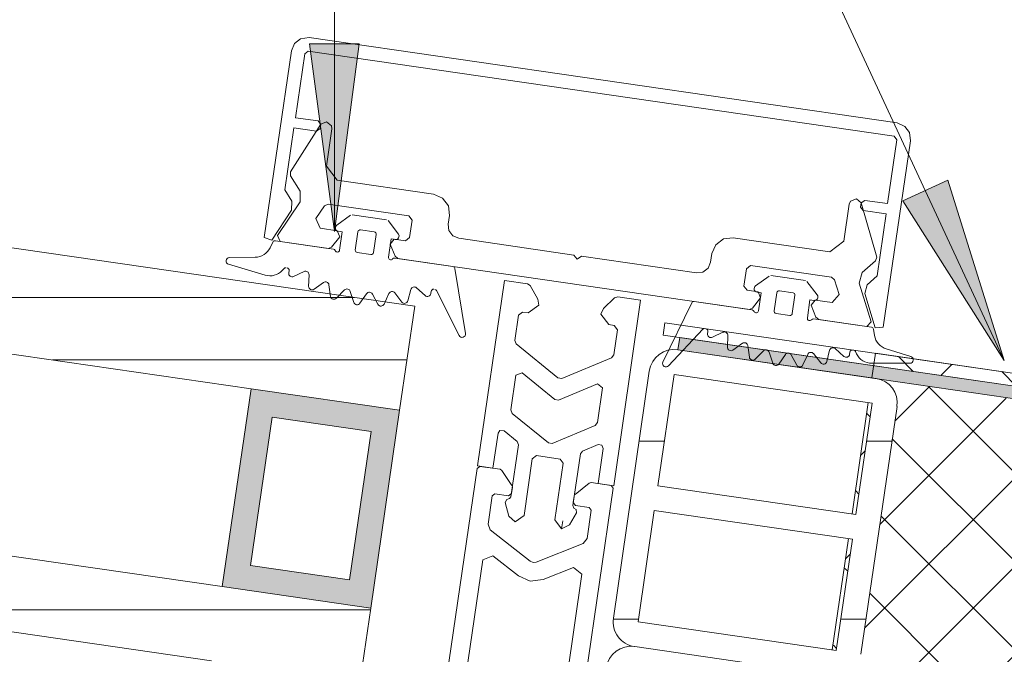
# Model space of a CAD drawing. Header units: millimetres. Extents: x 4450149 to 4451762, y 8380157 to 8380965.
# Tile 5 of 46: x 4450488 to 4450567, y 8380669 to 8380720. Entities that reach past the tile are written whole.
import ezdxf

# ---------------------------------------------------------------- set-up
doc = ezdxf.new("R2010")
doc.units = ezdxf.units.MM
for name, color, linetype, lineweight in [('Марки по нескольким категориям', 7, 'Continuous', 9), ('Размеры', 7, 'Continuous', 9), ('Размеры-5', 7, 'Continuous', 9), ('Тонкие линии', 7, 'Continuous', 18), ('Элементы узлов', 7, 'Continuous', 18)]:
    doc.layers.add(name, color=color, linetype=linetype, lineweight=lineweight)
doc.styles.add('GOST Common', font='GOST_Common.ttf', dxfattribs={"width": 0.9, "height": 10})
doc.dimstyles.new('ADSK_Основной_2_0_1', dxfattribs={"dimscale": 304.8, "dimtxt": 10.05715, "dimasz": 0.023196, "dimexe": 0.024606, "dimexo": 0.049213, "dimgap": 0.008202, "dimtad": 1, "dimdec": 0, "dimzin": 0, "dimdsep": 46, "dimtxsty": 'GOST Common', "dimblk1": 'OBLIQUE', "dimblk2": 'OBLIQUE', "dimsah": 1, "dimcen": 0.09, "dimdle": 0.024606, "dimazin": 0, "dimtfac": 1, "dimtdec": 4, "dimtix": 1, "dimtmove": 1, "dimatfit": 3, "dimfxl": 1, "dimtvp": 1, "dimtfill": 1, "dimtolj": 1, "dimtzin": 0, "dimarcsym": 2})
pattern_1 = [(0, (4450656.543, 8289717.818), (0, 38.1), []), (0, (4450656.543, 8289722.593), (0, 38.1), []), (0, (4450656.543, 8289727.343), (0, 38.1), []), (0, (4450656.543, 8289741.592), (0, 38.1), [])]
pattern_2 = [(0, (4450656.543, 8289717.818), (0, 5), [])]

# ---------------------------------------------------------------- blocks, each defined once
blk = doc.blocks.new('Витражная стойка в сборе - Витражная стойка в сборе-21250031-1-1')
at = {"layer": 'Элементы узлов'}
h = blk.add_hatch(dxfattribs=at)
h.set_pattern_fill('FP_6', color=256, style=0, pattern_type=2)
h.set_pattern_definition(pattern_2)
h.paths.add_polyline_path([(4450518.772, 8380688.788), (4450519.983, 8380697.117), (4450430.493, 8380710.123), (4450430.493, 8380701.618), (4450516.471, 8380689.123)])
h = blk.add_hatch(dxfattribs=at)
h.set_pattern_fill('FP_5', color=256, style=0, pattern_type=2)
h.set_pattern_definition(pattern_1)
h.paths.add_polyline_path([(4450553.921, 8380667.58), (4450554.423, 8380667.707), (4450554.876, 8380667.96), (4450555.247, 8380668.322), (4450555.512, 8380668.767), (4450555.653, 8380669.266), (4450558.54, 8380689.36), (4450558.543, 8380689.62), (4450558.417, 8380690.117), (4450558.167, 8380690.565), (4450557.809, 8380690.933), (4450557.368, 8380691.195), (4450556.523, 8380691.386), (4450540.719, 8380693.642), (4450540.498, 8380693.645), (4450539.987, 8380693.516), (4450539.527, 8380693.258), (4450539.137, 8380692.869), (4450538.88, 8380692.438), (4450538.737, 8380691.931), (4450535.862, 8380672.153), (4450535.862, 8380671.605), (4450535.984, 8380671.127), (4450536.238, 8380670.672), (4450536.602, 8380670.299), (4450537.049, 8380670.032), (4450537.573, 8380669.888), (4450553.676, 8380667.583), (4450553.916, 8380667.58)])
h.paths.add_polyline_path([(4450553.676, 8380669.568), (4450537.842, 8380671.87), (4450539.137, 8380680.776), (4450554.97, 8380678.475), (4450553.921, 8380671.255)])
h.paths.add_polyline_path([(4450555.258, 8380680.454), (4450539.424, 8380682.755), (4450540.719, 8380691.662), (4450556.552, 8380689.36), (4450555.319, 8380680.876)])
at = {"layer": 'Элементы узлов', "true_color": 0xd2d2d2}
h = blk.add_hatch(color=254, dxfattribs=at)
h.paths.add_polyline_path([(4450516.471, 8380672.955), (4450518.772, 8380688.788), (4450506.897, 8380690.514), (4450504.596, 8380674.68), (4450514.779, 8380673.2)])
h.paths.add_polyline_path([(4450514.779, 8380675.221), (4450506.862, 8380676.372), (4450508.588, 8380688.247), (4450516.505, 8380687.097), (4450514.946, 8380676.372)])
at = {"layer": 'Элементы узлов'}
h = blk.add_hatch(dxfattribs=at)
h.set_pattern_fill('FP_6', color=256, style=0, pattern_type=2)
h.set_pattern_definition(pattern_2)
h.paths.add_polyline_path([(4450515.608, 8380667.017), (4450516.471, 8380672.955), (4450434.419, 8380684.88), (4450434.419, 8380683.061), (4450430.493, 8380683.061), (4450430.493, 8380679.387), (4450513.307, 8380667.351)])
h = blk.add_hatch(dxfattribs=at)
h.set_pattern_fill('FP_5', color=256, style=0, pattern_type=2)
h.set_pattern_definition(pattern_1)
h.paths.add_polyline_path([(4450550.469, 8380643.83), (4450551.099, 8380644.028), (4450551.424, 8380644.21), (4450551.795, 8380644.572), (4450552.06, 8380645.017), (4450552.201, 8380645.516), (4450555.088, 8380665.61), (4450555.092, 8380665.869), (4450554.876, 8380666.527), (4450554.715, 8380666.815), (4450554.357, 8380667.182), (4450553.916, 8380667.445), (4450553.071, 8380667.635), (4450537.267, 8380669.892), (4450537.046, 8380669.895), (4450536.535, 8380669.765), (4450535.972, 8380669.408), (4450535.685, 8380669.118), (4450535.428, 8380668.688), (4450535.285, 8380668.18), (4450532.411, 8380648.403), (4450532.411, 8380647.854), (4450532.532, 8380647.377), (4450532.786, 8380646.922), (4450533.15, 8380646.549), (4450533.597, 8380646.282), (4450534.099, 8380646.14), (4450550.224, 8380643.833)])
h.paths.add_polyline_path([(4450550.224, 8380645.818), (4450534.39, 8380648.119), (4450535.685, 8380657.025), (4450551.518, 8380654.724), (4450550.469, 8380647.505)])
h.paths.add_polyline_path([(4450551.806, 8380656.703), (4450535.972, 8380659.005), (4450537.267, 8380667.911), (4450553.101, 8380665.61), (4450552.06, 8380658.452)])
for p, q in [((4450510.859, 8380718.52), (4450510.38, 8380718.15)), ((4450511.542, 8380718.613), (4450510.859, 8380718.52)), ((4450558.548, 8380711.781), (4450511.542, 8380718.613)), ((4450510.125, 8380717.555), (4450507.955, 8380702.629)), ((4450510.38, 8380718.15), (4450510.125, 8380717.555)), ((4450510.442, 8380712.204), (4450511.185, 8380717.317)), ((4450511.185, 8380717.317), (4450511.468, 8380717.529)), ((4450511.468, 8380717.529), (4450558.309, 8380710.721)), ((4450512.256, 8380711.94), (4450510.442, 8380712.204)), ((4450509.603, 8380706.431), (4450510.322, 8380711.38)), ((4450510.322, 8380711.38), (4450512.136, 8380711.116)), ((4450512.136, 8380711.116), (4450512.42, 8380711.327)), ((4450512.468, 8380711.657), (4450512.256, 8380711.94)), ((4450512.42, 8380711.327), (4450512.468, 8380711.657)), ((4450559.176, 8380711.498), (4450558.548, 8380711.781)), ((4450559.529, 8380711.007), (4450559.176, 8380711.498)), ((4450558.309, 8380710.721), (4450558.521, 8380710.437)), ((4450559.605, 8380710.364), (4450559.529, 8380711.007)), ((4450519.983, 8380697.117), (4450430.493, 8380710.123)), ((4450557.436, 8380695.438), (4450559.605, 8380710.364)), ((4450558.521, 8380710.437), (4450557.778, 8380705.325)), ((4450510.158, 8380705.516), (4450509.603, 8380706.431)), ((4450510.145, 8380704.804), (4450510.158, 8380705.516)), ((4450555.68, 8380705.377), (4450555.632, 8380705.047)), ((4450555.632, 8380705.047), (4450555.844, 8380704.764)), ((4450555.964, 8380705.588), (4450555.68, 8380705.377)), ((4450557.778, 8380705.325), (4450555.964, 8380705.588)), ((4450508.564, 8380702.398), (4450510.145, 8380704.804)), ((4450555.844, 8380704.764), (4450557.658, 8380704.5)), ((4450557.658, 8380704.5), (4450556.939, 8380699.552)), ((4450507.955, 8380702.629), (4450508.564, 8380702.398)), ((4450430.493, 8380701.618), (4450506.897, 8380690.514)), ((4450556.939, 8380699.552), (4450556.146, 8380698.832)), ((4450556.146, 8380698.832), (4450555.956, 8380698.146)), ((4450555.956, 8380698.146), (4450556.787, 8380695.389)), ((4450518.772, 8380688.788), (4450519.983, 8380697.117)), ((4450556.787, 8380695.389), (4450557.436, 8380695.438)), ((4450556.874, 8380691.335), (4450541.025, 8380693.638)), ((4450538.737, 8380691.931), (4450535.862, 8380672.153)), ((4450539.424, 8380682.755), (4450540.719, 8380691.662)), ((4450540.719, 8380691.662), (4450556.552, 8380689.36)), ((4450506.897, 8380690.514), (4450504.596, 8380674.68)), ((4450518.772, 8380688.788), (4450506.897, 8380690.514)), ((4450556.552, 8380689.36), (4450555.258, 8380680.454)), ((4450516.471, 8380672.955), (4450518.772, 8380688.788)), ((4450555.653, 8380669.266), (4450558.537, 8380689.107)), ((4450506.862, 8380676.372), (4450508.588, 8380688.247)), ((4450508.588, 8380688.247), (4450516.505, 8380687.097)), ((4450516.505, 8380687.097), (4450514.779, 8380675.221)), ((4450504.596, 8380674.68), (4450434.419, 8380684.88)), ((4450555.258, 8380680.454), (4450539.424, 8380682.755)), ((4450537.842, 8380671.87), (4450539.137, 8380680.776)), ((4450539.137, 8380680.776), (4450554.97, 8380678.475)), ((4450430.493, 8380679.387), (4450503.733, 8380668.743)), ((4450554.97, 8380678.475), (4450553.676, 8380669.568)), ((4450514.779, 8380675.221), (4450506.862, 8380676.372)), ((4450504.596, 8380674.68), (4450516.471, 8380672.955)), ((4450515.608, 8380667.017), (4450516.471, 8380672.955)), ((4450553.676, 8380669.568), (4450537.842, 8380671.87)), ((4450553.422, 8380667.584), (4450537.573, 8380669.888))]:
    blk.add_line(p, q, dxfattribs=at)
at = {"layer": 'Элементы узлов', "color": 127, "true_color": 0x3a7676}
for p, q in [((4450510.056, 8380707.862), (4450512.472, 8380711.682)), ((4450512.472, 8380711.682), (4450512.936, 8380711.868)), ((4450513.359, 8380711.301), (4450512.927, 8380708.332)), ((4450512.936, 8380711.868), (4450513.329, 8380711.558)), ((4450513.329, 8380711.558), (4450513.359, 8380711.301)), ((4450512.927, 8380708.332), (4450513.773, 8380707.199)), ((4450510.057, 8380707.541), (4450510.056, 8380707.862)), ((4450510.824, 8380706.336), (4450510.057, 8380707.541)), ((4450513.773, 8380707.199), (4450521.492, 8380706.077)), ((4450510.815, 8380705.462), (4450510.824, 8380706.336)), ((4450521.492, 8380706.077), (4450522.205, 8380705.77)), ((4450522.205, 8380705.77), (4450522.67, 8380705.148)), ((4450509.015, 8380702.766), (4450510.815, 8380705.462)), ((4450512.771, 8380705.15), (4450512.086, 8380704.124)), ((4450513.064, 8380705.281), (4450512.771, 8380705.15)), ((4450519.522, 8380704.342), (4450513.064, 8380705.281)), ((4450522.67, 8380705.148), (4450522.761, 8380704.377)), ((4450554.293, 8380702.32), (4450554.724, 8380705.289)), ((4450554.724, 8380705.289), (4450554.827, 8380705.527)), ((4450554.827, 8380705.527), (4450555.291, 8380705.712)), ((4450555.291, 8380705.712), (4450555.684, 8380705.402)), ((4450555.684, 8380705.402), (4450556.912, 8380701.052)), ((4450519.776, 8380704.002), (4450519.522, 8380704.342)), ((4450522.761, 8380704.377), (4450522.66, 8380703.684)), ((4450512.086, 8380704.124), (4450512.43, 8380703.352)), ((4450519.574, 8380702.617), (4450519.776, 8380704.002)), ((4450522.66, 8380703.684), (4450522.721, 8380703.17)), ((4450509.222, 8380702.302), (4450509.015, 8380702.766)), ((4450512.43, 8380703.352), (4450513.792, 8380703.154)), ((4450513.984, 8380702.671), (4450513.34, 8380701.855)), ((4450513.792, 8380703.154), (4450513.984, 8380702.671)), ((4450519.234, 8380702.363), (4450519.574, 8380702.617)), ((4450522.721, 8380703.17), (4450523.03, 8380702.755)), ((4450523.03, 8380702.755), (4450523.506, 8380702.55)), ((4450544.669, 8380702.505), (4450545.44, 8380702.596)), ((4450545.44, 8380702.596), (4450553.159, 8380701.474)), ((4450513.062, 8380701.744), (4450509.222, 8380702.302)), ((4450513.34, 8380701.855), (4450513.062, 8380701.744)), ((4450518.022, 8380702.084), (4450518.344, 8380702.492)), ((4450518.407, 8380701.119), (4450518.022, 8380702.084)), ((4450518.344, 8380702.492), (4450519.234, 8380702.363)), ((4450523.506, 8380702.55), (4450532.709, 8380701.213)), ((4450543.74, 8380701.328), (4450544.047, 8380702.041)), ((4450544.047, 8380702.041), (4450544.669, 8380702.505)), ((4450553.159, 8380701.474), (4450554.293, 8380702.32)), ((4450518.642, 8380700.933), (4450518.407, 8380701.119)), ((4450532.709, 8380701.213), (4450532.963, 8380700.873)), ((4450532.963, 8380700.873), (4450533.303, 8380701.127)), ((4450533.303, 8380701.127), (4450542.506, 8380699.789)), ((4450543.64, 8380700.635), (4450543.74, 8380701.328)), ((4450556.912, 8380701.052), (4450556.82, 8380700.744)), ((4450546.708, 8380696.854), (4450518.642, 8380700.933)), ((4450543.435, 8380700.159), (4450543.64, 8380700.635)), ((4450546.835, 8380700.372), (4450546.495, 8380700.119)), ((4450553.294, 8380699.434), (4450546.835, 8380700.372)), ((4450556.82, 8380700.744), (4450555.741, 8380699.808)), ((4450542.506, 8380699.789), (4450543.02, 8380699.85)), ((4450543.02, 8380699.85), (4450543.435, 8380700.159)), ((4450546.495, 8380700.119), (4450546.294, 8380698.733)), ((4450553.537, 8380699.226), (4450553.294, 8380699.434)), ((4450555.741, 8380699.808), (4450555.501, 8380698.968)), ((4450546.294, 8380698.733), (4450546.547, 8380698.393)), ((4450553.902, 8380698.047), (4450553.537, 8380699.226)), ((4450555.501, 8380698.968), (4450556.459, 8380695.87)), ((4450546.547, 8380698.393), (4450547.438, 8380698.264)), ((4450547.438, 8380698.264), (4450547.631, 8380697.781)), ((4450553.352, 8380697.404), (4450553.902, 8380698.047)), ((4450547.631, 8380697.781), (4450546.987, 8380696.965)), ((4450551.668, 8380697.194), (4450551.99, 8380697.602)), ((4450552.053, 8380696.229), (4450551.668, 8380697.194)), ((4450551.99, 8380697.602), (4450553.352, 8380697.404)), ((4450546.987, 8380696.965), (4450546.708, 8380696.854)), ((4450552.289, 8380696.043), (4450552.053, 8380696.229)), ((4450556.129, 8380695.485), (4450552.289, 8380696.043)), ((4450556.459, 8380695.87), (4450556.129, 8380695.485))]:
    blk.add_line(p, q, dxfattribs=at)
at = {"layer": 'Элементы узлов', "color": 196, "true_color": 0x400080}
for p, q in [((4450513.752, 8380703.606), (4450514.843, 8380704.402)), ((4450514.978, 8380704.435), (4450517.738, 8380704.034)), ((4450517.857, 8380703.964), (4450518.677, 8380702.89)), ((4450514.193, 8380703.065), (4450513.875, 8380703.111)), ((4450513.981, 8380701.611), (4450514.193, 8380703.065)), ((4450515.235, 8380701.614), (4450515.446, 8380703.068)), ((4450515.654, 8380703.223), (4450516.745, 8380703.065)), ((4450516.9, 8380702.857), (4450516.689, 8380701.403)), ((4450508.428, 8380701.795), (4450508.652, 8380702.256)), ((4450508.843, 8380702.357), (4450513.485, 8380701.683)), ((4450518.1, 8380702.497), (4450517.889, 8380701.043)), ((4450518.419, 8380702.45), (4450518.1, 8380702.497)), ((4450505.169, 8380701.012), (4450507.228, 8380701.035)), ((4450516.481, 8380701.247), (4450515.39, 8380701.406)), ((4450508.017, 8380699.605), (4450505.094, 8380700.472)), ((4450518.386, 8380700.97), (4450523.027, 8380700.296)), ((4450509.536, 8380700.135), (4450509.388, 8380699.978)), ((4450509.911, 8380699.784), (4450509.938, 8380699.971)), ((4450511.141, 8380699.896), (4450510.303, 8380699.496)), ((4450511.501, 8380698.709), (4450511.535, 8380699.638)), ((4450523.182, 8380700.144), (4450524.042, 8380694.943)), ((4450548.323, 8380699.536), (4450547.232, 8380698.74)), ((4450551.218, 8380699.168), (4450548.458, 8380699.569)), ((4450512.693, 8380699.015), (4450511.937, 8380698.475)), ((4450513.254, 8380697.909), (4450513.126, 8380698.829)), ((4450552.157, 8380698.024), (4450551.337, 8380699.098)), ((4450514.374, 8380698.417), (4450513.723, 8380697.754)), ((4450515.118, 8380697.425), (4450514.833, 8380698.309)), ((4450516.133, 8380698.12), (4450515.608, 8380697.354)), ((4450517.039, 8380697.272), (4450516.604, 8380698.093)), ((4450517.918, 8380698.133), (4450517.533, 8380697.287)), ((4450518.957, 8380697.455), (4450518.386, 8380698.188)), ((4450519.673, 8380698.455), (4450519.441, 8380697.556)), ((4450520.814, 8380697.968), (4450520.124, 8380698.591)), ((4450521.298, 8380698.32), (4450521.271, 8380698.133)), ((4450523.524, 8380694.775), (4450521.731, 8380698.363)), ((4450547.355, 8380698.245), (4450547.673, 8380698.199)), ((4450547.673, 8380698.199), (4450547.461, 8380696.745)), ((4450548.926, 8380698.202), (4450548.715, 8380696.748)), ((4450550.225, 8380698.199), (4450549.134, 8380698.358)), ((4450550.169, 8380696.537), (4450550.38, 8380697.991)), ((4450542.132, 8380697.39), (4450539.827, 8380692.649)), ((4450546.965, 8380696.817), (4450542.323, 8380697.491)), ((4450551.369, 8380696.177), (4450551.58, 8380697.631)), ((4450551.58, 8380697.631), (4450551.898, 8380697.585)), ((4450548.87, 8380696.54), (4450549.96, 8380696.381)), ((4450556.507, 8380695.43), (4450551.866, 8380696.105)), ((4450540.276, 8380692.341), (4450543.016, 8380695.27)), ((4450543.418, 8380695.105), (4450543.391, 8380694.918)), ((4450543.783, 8380694.63), (4450544.621, 8380695.031)), ((4450545.015, 8380694.772), (4450544.981, 8380693.844)), ((4450556.746, 8380694.773), (4450556.662, 8380695.278)), ((4450545.417, 8380693.609), (4450546.173, 8380694.149)), ((4450546.606, 8380693.963), (4450546.734, 8380693.043)), ((4450547.203, 8380692.888), (4450547.854, 8380693.551)), ((4450548.313, 8380693.443), (4450548.598, 8380692.559)), ((4450549.088, 8380692.488), (4450549.613, 8380693.254)), ((4450550.084, 8380693.227), (4450550.519, 8380692.406)), ((4450551.013, 8380692.421), (4450551.398, 8380693.267)), ((4450551.866, 8380693.322), (4450552.437, 8380692.589)), ((4450552.921, 8380692.69), (4450553.153, 8380693.589)), ((4450553.604, 8380693.725), (4450554.294, 8380693.102)), ((4450554.751, 8380693.267), (4450554.778, 8380693.454)), ((4450555.211, 8380693.497), (4450555.308, 8380693.304)), ((4450559.646, 8380693.094), (4450557.679, 8380693.703)), ((4450556.516, 8380692.557), (4450559.565, 8380692.556))]:
    blk.add_line(p, q, dxfattribs=at)
at = {"layer": 'Элементы узлов', "color": 232, "true_color": 0xbb005e}
for p, q in [((4450525.002, 8380684.335), (4450527.159, 8380699.179)), ((4450527.159, 8380699.179), (4450528.992, 8380698.913)), ((4450528.992, 8380698.913), (4450529.211, 8380698.763)), ((4450529.211, 8380698.763), (4450529.816, 8380697.69)), ((4450535.959, 8380697.782), (4450536.211, 8380697.863)), ((4450536.211, 8380697.863), (4450538.045, 8380697.597)), ((4450529.905, 8380697.214), (4450529.055, 8380696.579)), ((4450529.816, 8380697.69), (4450529.905, 8380697.214)), ((4450535.074, 8380696.926), (4450535.959, 8380697.782)), ((4450538.045, 8380697.597), (4450535.887, 8380682.753)), ((4450528.269, 8380696.39), (4450527.977, 8380694.382)), ((4450528.609, 8380696.644), (4450528.269, 8380696.39)), ((4450529.055, 8380696.579), (4450528.609, 8380696.644)), ((4450534.853, 8380696.495), (4450535.074, 8380696.926)), ((4450535.487, 8380695.645), (4450534.853, 8380696.495)), ((4450535.932, 8380695.58), (4450535.487, 8380695.645)), ((4450536.186, 8380695.24), (4450535.932, 8380695.58)), ((4450535.894, 8380693.231), (4450536.186, 8380695.24)), ((4450527.977, 8380694.382), (4450528.085, 8380694.106)), ((4450528.085, 8380694.106), (4450531.429, 8380691.386)), ((4450535.713, 8380692.997), (4450535.894, 8380693.231)), ((4450531.733, 8380691.341), (4450535.713, 8380692.997)), ((4450527.674, 8380688.819), (4450528.077, 8380691.593)), ((4450528.077, 8380691.593), (4450528.564, 8380691.783)), ((4450528.564, 8380691.783), (4450531.177, 8380689.656)), ((4450531.429, 8380691.386), (4450531.733, 8380691.341)), ((4450531.482, 8380689.612), (4450534.593, 8380690.907)), ((4450534.593, 8380690.907), (4450535.005, 8380690.586)), ((4450535.005, 8380690.586), (4450534.601, 8380687.812)), ((4450531.177, 8380689.656), (4450531.482, 8380689.612)), ((4450527.782, 8380688.543), (4450527.674, 8380688.819)), ((4450530.673, 8380686.19), (4450527.782, 8380688.543)), ((4450534.601, 8380687.812), (4450534.42, 8380687.578)), ((4450526.645, 8380686.949), (4450526.239, 8380684.155)), ((4450526.799, 8380687.17), (4450526.645, 8380686.949)), ((4450527.131, 8380687.139), (4450526.799, 8380687.17)), ((4450528.17, 8380686.293), (4450527.131, 8380687.139)), ((4450534.42, 8380687.578), (4450530.978, 8380686.146)), ((4450528.278, 8380686.017), (4450528.17, 8380686.293)), ((4450530.978, 8380686.146), (4450530.673, 8380686.19)), ((4450534.644, 8380686.047), (4450533.407, 8380685.532)), ((4450534.943, 8380686.007), (4450534.644, 8380686.047)), ((4450527.676, 8380681.88), (4450528.278, 8380686.017)), ((4450533.226, 8380685.298), (4450532.624, 8380681.161)), ((4450533.407, 8380685.532), (4450533.226, 8380685.298)), ((4450534.65, 8380682.933), (4450535.056, 8380685.727)), ((4450535.056, 8380685.727), (4450534.943, 8380686.007)), ((4450529.38, 8380684.911), (4450528.722, 8380680.384)), ((4450529.72, 8380685.165), (4450529.38, 8380684.911)), ((4450531.6, 8380684.892), (4450529.72, 8380685.165)), ((4450531.196, 8380680.024), (4450531.854, 8380684.552)), ((4450531.854, 8380684.552), (4450531.6, 8380684.892)), ((4450521.003, 8380656.824), (4450524.973, 8380684.137)), ((4450524.973, 8380684.137), (4450525.199, 8380684.306)), ((4450526.239, 8380684.155), (4450525.002, 8380684.335)), ((4450525.199, 8380684.306), (4450526.813, 8380684.072)), ((4450526.813, 8380684.072), (4450526.951, 8380683.985)), ((4450526.951, 8380683.985), (4450527.755, 8380682.78)), ((4450532.805, 8380682.046), (4450533.919, 8380682.972)), ((4450533.919, 8380682.972), (4450534.076, 8380683.016)), ((4450534.076, 8380683.016), (4450535.689, 8380682.782)), ((4450535.887, 8380682.753), (4450534.65, 8380682.933)), ((4450526.396, 8380682.111), (4450526.17, 8380681.942)), ((4450527.485, 8380681.953), (4450526.396, 8380682.111)), ((4450527.711, 8380682.122), (4450527.485, 8380681.953)), ((4450527.787, 8380682.64), (4450527.711, 8380682.122)), ((4450535.858, 8380682.555), (4450531.889, 8380655.242)), ((4450535.689, 8380682.782), (4450535.858, 8380682.555)), ((4450526.17, 8380681.942), (4450525.842, 8380679.687)), ((4450527.219, 8380681.409), (4450527.344, 8380681.646)), ((4450527.498, 8380680.319), (4450527.219, 8380681.409)), ((4450527.344, 8380681.646), (4450527.548, 8380681.721)), ((4450527.548, 8380681.721), (4450527.676, 8380681.88)), ((4450532.659, 8380681.403), (4450532.735, 8380681.921)), ((4450532.829, 8380681.176), (4450532.659, 8380681.403)), ((4450532.928, 8380680.579), (4450532.351, 8380679.614)), ((4450532.624, 8380681.161), (4450532.702, 8380680.972)), ((4450532.702, 8380680.972), (4450532.877, 8380680.842)), ((4450533.917, 8380681.018), (4450532.829, 8380681.176)), ((4450532.877, 8380680.842), (4450532.928, 8380680.579)), ((4450533.759, 8380678.536), (4450534.086, 8380680.792)), ((4450534.086, 8380680.792), (4450533.917, 8380681.018)), ((4450528.014, 8380679.855), (4450527.498, 8380680.319)), ((4450528.722, 8380680.384), (4450528.014, 8380679.855)), ((4450531.725, 8380679.316), (4450531.196, 8380680.024)), ((4450531.725, 8380679.316), (4450531.814, 8380679.934)), ((4450525.842, 8380679.687), (4450526.027, 8380679.222)), ((4450526.027, 8380679.222), (4450529.2, 8380676.719)), ((4450532.351, 8380679.614), (4450531.725, 8380679.316)), ((4450533.449, 8380678.143), (4450533.759, 8380678.536)), ((4450529.695, 8380676.647), (4450533.449, 8380678.143)), ((4450525.427, 8380676.83), (4450523.253, 8380661.874)), ((4450526.231, 8380677.151), (4450525.427, 8380676.83)), ((4450528.271, 8380675.541), (4450526.231, 8380677.151)), ((4450529.2, 8380676.719), (4450529.438, 8380676.617)), ((4450529.438, 8380676.617), (4450529.695, 8380676.647)), ((4450532.663, 8380676.216), (4450530.25, 8380675.254)), ((4450533.343, 8380675.679), (4450532.663, 8380676.216)), ((4450529.222, 8380675.132), (4450528.271, 8380675.541)), ((4450530.25, 8380675.254), (4450529.222, 8380675.132)), ((4450531.17, 8380660.723), (4450533.343, 8380675.679))]:
    blk.add_line(p, q, dxfattribs=at)
at = {"layer": 'Элементы узлов', "color": 196, "true_color": 0x400080}
for centre, start, end in [((4450507.213, 8380702.386), 270.6447, 334.06961), ((4450508.401, 8380700.901), 253.48376, 316.90867), ((4450558.078, 8380694.993), 189.39181, 252.81672), ((4450556.516, 8380693.908), 206.55275, 269.97766)]:
    blk.add_arc(centre, 1.351, start, end, dxfattribs=at)
at = {"layer": 'Элементы узлов'}
for centre, radius, start, end in [((4450540.734, 8380691.641), 2.019, 81.73071, 171.73071), ((4450556.591, 8380689.39), 1.965, 351.73071, 81.73071), ((4450537.838, 8380671.866), 1.996, 171.73071, 261.73071), ((4450537.283, 8380667.89), 2.019, 81.73071, 171.73071)]:
    blk.add_arc(centre, radius, start, end, dxfattribs=at)
at = {"layer": 'Элементы узлов', "color": 196, "true_color": 0x400080}
for centre, major_axis, start_param, end_param in [((4450513.914, 8380703.383), (0.02, 0.275), 0.702195, 3.06943), ((4450515.628, 8380703.042), (-0.175, 0.055), 4.87205, 6.442846), ((4450516.718, 8380702.883), (-0.183, 0.013), 3.06943, 4.640226), ((4450518.458, 8380702.723), (-0.181, 0.207), 2.278511, 4.645746), ((4450508.817, 8380702.176), (-0.097, 0.156), 5.579746, 6.842298), ((4450505.172, 8380700.736), (-0.068, 0.267), 6.04587, 8.887948), ((4450513.458, 8380701.501), (0.174, 0.058), 0.058737, 1.105934), ((4450513.8, 8380701.637), (-0.18, 0.037), 0.582335, 3.200329), ((4450515.416, 8380701.588), (-0.164, 0.082), 0.320536, 1.891332), ((4450516.507, 8380701.429), (-0.058, 0.174), 2.67673, 4.247527), ((4450518.071, 8380701.016), (0.013, 0.183), 1.498633, 4.116627), ((4450518.359, 8380700.789), (0.06, 0.174), 0.189636, 1.236834), ((4450523.001, 8380700.114), (0.042, 0.179), 5.109345, 6.371897), ((4450509.67, 8380700.01), (-0.183, 0.013), 4.640226, 5.603263), ((4450509.757, 8380699.997), (-0.029, 0.181), 4.408402, 5.979198), ((4450510.184, 8380699.744), (0.269, 0.061), 2.774363, 4.935292), ((4450511.26, 8380699.648), (-0.191, 0.198), 3.908827, 5.961758), ((4450511.777, 8380698.699), (0.126, 0.245), 2.009697, 4.237161), ((4450512.853, 8380698.791), (0.275, 0.019), 0.069103, 2.122034), ((4450519.94, 8380698.386), (-0.112, 0.252), 5.130557, 7.183488), ((4450547.394, 8380698.518), (-0.246, 0.125), 5.812803, 8.180038), ((4450513.527, 8380697.947), (-0.255, 0.104), 0.526167, 2.753631), ((4450514.57, 8380698.224), (-0.086, 0.262), 4.707883, 6.760814), ((4450516.36, 8380697.964), (-0.126, 0.245), 4.724201, 6.777132), ((4450518.169, 8380698.019), (0.175, 0.213), 6.060513, 8.113444), ((4450520.998, 8380698.173), (-0.087, 0.261), 2.086597, 4.247527), ((4450521.48, 8380698.294), (0.055, 0.175), 0.159661, 1.730457), ((4450521.567, 8380698.281), (0.097, 0.156), 5.729504, 6.692541), ((4450549.108, 8380698.176), (-0.085, 0.163), 5.657448, 7.228244), ((4450550.198, 8380698.017), (-0.183, 0.013), 3.06943, 4.640226), ((4450551.938, 8380697.857), (0.064, 0.268), 3.230305, 5.59754), ((4450515.381, 8380697.51), (-0.025, 0.274), 1.791531, 4.018995), ((4450517.282, 8380697.401), (-0.149, 0.232), 1.486098, 3.713562), ((4450519.174, 8380697.624), (0.218, 0.169), 3.144161, 5.371625), ((4450542.297, 8380697.31), (-0.058, 0.174), 5.818323, 7.080875), ((4450546.938, 8380696.635), (0.037, 0.18), 5.294724, 6.341922), ((4450547.28, 8380696.771), (0.174, 0.058), 3.200329, 5.818323), ((4450548.896, 8380696.722), (-0.096, 0.156), 0.87411, 2.444907), ((4450549.987, 8380696.563), (0.082, 0.164), 3.462129, 5.032925), ((4450551.551, 8380696.15), (0.06, 0.174), 1.760433, 4.378426), ((4450551.839, 8380695.923), (0.139, 0.12), 0.713235, 1.760433), ((4450523.77, 8380694.898), (-0.023, 0.275), 1.95227, 4.794348), ((4450543.15, 8380695.144), (-0.171, 0.067), 4.944105, 5.907143), ((4450543.237, 8380695.132), (-0.058, 0.174), 4.247527, 5.818323), ((4450543.664, 8380694.879), (0.082, 0.263), 1.730457, 3.891387), ((4450544.74, 8380694.782), (0.108, 0.254), 5.077681, 7.130612), ((4450556.481, 8380695.248), (0.183, 0.015), 0.081959, 1.344511), ((4450546.333, 8380693.925), (-0.084, 0.262), 4.540424, 6.593355), ((4450545.256, 8380693.834), (-0.191, 0.198), 0.767234, 2.994698), ((4450548.05, 8380693.358), (-0.045, 0.272), 4.859514, 6.912446), ((4450549.84, 8380693.098), (-0.275, 0.019), 3.697735, 5.750666), ((4450551.648, 8380693.153), (0.212, 0.176), 6.25053, 8.303462), ((4450553.42, 8380693.52), (0.251, 0.114), 0.408925, 2.461856), ((4450554.478, 8380693.307), (0.236, 0.142), 3.437272, 5.598201), ((4450554.96, 8380693.428), (0.082, 0.164), 0.320536, 1.891332), ((4450555.047, 8380693.415), (-0.183, 0.013), 3.677189, 4.640226), ((4450540.074, 8380692.529), (-0.268, 0.062), 6.0569, 8.898978), ((4450547.006, 8380693.081), (0.263, 0.082), 2.978871, 5.206335), ((4450548.86, 8380692.644), (0.235, 0.144), 2.905263, 5.132727), ((4450550.762, 8380692.535), (0.275, 0.023), 3.546103, 5.773567), ((4450552.654, 8380692.758), (0.121, 0.248), 2.687096, 4.91456), ((4450559.565, 8380692.831), (-0.105, 0.255), 2.748699, 5.590776)]:
    blk.add_ellipse(centre, major_axis=major_axis, ratio=1, start_param=start_param, end_param=end_param, dxfattribs=at)
blk = doc.blocks.new('HILTI_2D_Сталь оц_L - Оц_сталь L-21260884-1-1')
at = {"layer": 'Элементы узлов'}
for p, q in [((4450539.985, 8380695.799), (4450539.842, 8380694.81)), ((4450539.985, 8380695.799), (4450631.029, 8380682.567)), ((4450539.842, 8380694.81), (4450629.895, 8380681.721))]:
    blk.add_line(p, q, dxfattribs=at)
blk = doc.blocks.new('DIMBLOCK14-1-1')
at = {"layer": 'Размеры-5'}
for p, q in [((4450561.762, 8380725.208), (4450573.431, 8380805.497)), ((4450569.282, 8380709.265), (4450583.064, 8380804.097)), ((4450541.247, 8380802.596), (4450554.349, 8380800.692)), ((4450554.349, 8380800.692), (4450577.169, 8380797.375)), ((4450581.985, 8380796.675), (4450564.931, 8380799.154)), ((4450572.353, 8380798.075), (4450561.762, 8380725.208)), ((4450581.985, 8380796.675), (4450569.282, 8380709.265))]:
    blk.add_line(p, q, dxfattribs=at)
at = {"layer": 'Размеры-5', "lineweight": 18}
for p, q in [((4450572.353, 8380798.075), (4450576.359, 8380801.065)), ((4450581.985, 8380796.675), (4450585.992, 8380799.665)), ((4450572.353, 8380798.075), (4450568.346, 8380795.086)), ((4450581.985, 8380796.675), (4450577.979, 8380793.686))]:
    blk.add_line(p, q, dxfattribs=at)
at = {"layer": 'Размеры-5', "color": 0, "insert": (4450543.487, 8380818.003), "char_height": 10, "width": 12.88679, "attachment_point": 1, "rotation": 351.73071, "line_spacing_factor": 1.022761, "style": 'GOST Common', "bg_fill": 3, "box_fill_scale": 1.25, "bg_fill_color": 256, "bg_fill_true_color": 13158600, "bg_fill_transparency": 0}
blk.add_mtext('10', dxfattribs=at)
blk = doc.blocks.new('_Oblique')
at = {"color": 0, "linetype": 'ByBlock', "lineweight": -2}
blk.add_line((-0.5, -0.5), (0.5, 0.5), dxfattribs=at)

msp = doc.modelspace()

# ---------------------------------------------------------------- hatches: boundary and pattern name
at = {"layer": 'Марки по нескольким категориям'}
msp.add_hatch(color=256, dxfattribs=at).paths.add_polyline_path([(4450513.557, 8380703.106), (4450515.532, 8380718.106), (4450511.582, 8380718.106)])
at = {"layer": 'Элементы узлов', "true_color": 0x0000a0}
msp.add_hatch(color=174, dxfattribs=at).paths.add_polyline_path([(4450650.596, 8380469.675), (4450650.757, 8380470.662), (4450600.411, 8380478.853), (4450629.895, 8380681.721), (4450541.167, 8380694.617), (4450541.025, 8380693.627), (4450628.762, 8380680.876), (4450599.28, 8380478.024), (4450649.82, 8380469.801)])
at = {"layer": 'Элементы узлов'}
h = msp.add_hatch(dxfattribs=at)
h.set_pattern_fill('FP_2', color=256, style=0, pattern_type=2)
h.set_pattern_definition([(45, (4450656.543, 8289717.818), (-3.5355339, 3.5355339), []), (135, (4450656.543, 8289717.818), (-3.5355339, -3.5355339), [])])
h.paths.add_polyline_path([(4450601.398, 8380478.692), (4450631.029, 8380682.567), (4450556.809, 8380693.354), (4450556.665, 8380692.365), (4450629.895, 8380681.721), (4450600.411, 8380478.853), (4450601.388, 8380478.694)])
h.paths.add_polyline_path([(4450599.409, 8380478.909), (4450628.762, 8380680.876), (4450557.368, 8380691.195), (4450557.809, 8380690.933), (4450558.167, 8380690.565), (4450558.417, 8380690.117), (4450558.543, 8380689.62), (4450558.537, 8380689.107), (4450555.653, 8380669.266), (4450555.512, 8380668.767), (4450555.247, 8380668.322), (4450554.876, 8380667.96), (4450554.423, 8380667.707), (4450553.916, 8380667.58), (4450553.437, 8380667.58), (4450553.921, 8380667.442), (4450554.423, 8380667.114), (4450554.715, 8380666.815), (4450554.965, 8380666.367), (4450555.092, 8380665.869), (4450555.085, 8380665.356), (4450552.201, 8380645.516), (4450552.06, 8380645.017), (4450551.795, 8380644.572), (4450551.424, 8380644.21), (4450550.972, 8380643.957), (4450550.469, 8380643.83), (4450549.612, 8380643.837), (4450531.064, 8380516.215), (4450549.964, 8380486.095), (4450599.28, 8380478.927)])
h.paths.add_polyline_path([(4450550.224, 8380645.818), (4450551.518, 8380654.724), (4450551.194, 8380654.724), (4450549.951, 8380645.858)])
h.paths.add_polyline_path([(4450551.806, 8380656.703), (4450553.101, 8380665.61), (4450552.776, 8380665.61), (4450551.518, 8380656.745), (4450551.795, 8380656.705)])
h.paths.add_polyline_path([(4450553.676, 8380669.568), (4450554.97, 8380678.475), (4450554.646, 8380678.475), (4450553.403, 8380669.608), (4450553.422, 8380669.605)])
h.paths.add_polyline_path([(4450555.258, 8380680.454), (4450556.552, 8380689.36), (4450556.228, 8380689.36), (4450554.97, 8380680.496)])

# ---------------------------------------------------------------- linework, layer by layer
at = {"layer": 'Марки по нескольким категориям'}
for p, q in [((4450513.557, 8380703.106), (4450513.557, 8380766.535)), ((4450515.532, 8380718.106), (4450511.582, 8380718.106)), ((4450511.582, 8380718.106), (4450513.557, 8380703.106)), ((4450513.557, 8380703.106), (4450515.532, 8380718.106))]:
    msp.add_line(p, q, dxfattribs=at)
at = {"layer": 'Тонкие линии'}
for p, q in [((4450541.167, 8380694.617), (4450541.023, 8380693.627)), ((4450629.895, 8380681.721), (4450541.167, 8380694.617)), ((4450541.023, 8380693.627), (4450628.762, 8380680.876)), ((4450556.809, 8380693.354), (4450556.523, 8380691.386)), ((4450631.029, 8380682.567), (4450556.809, 8380693.354)), ((4450556.235, 8380689.407), (4450554.941, 8380680.5)), ((4450554.653, 8380678.521), (4450553.358, 8380669.614))]:
    msp.add_line(p, q, dxfattribs=at)

# ---------------------------------------------------------------- block references
at = {"layer": 'Элементы узлов', "color": 196, "true_color": 0x400080}
msp.add_blockref('Витражная стойка в сборе - Витражная стойка в сборе-21250031-1-1', (0, 0), dxfattribs=at)
at = {"layer": 'Элементы узлов'}
msp.add_blockref('HILTI_2D_Сталь оц_L - Оц_сталь L-21260884-1-1', (0, 0), dxfattribs=at)

# ---------------------------------------------------------------- next in the draw order: dimensions: what is measured, and where the dimension line sits
at = {"layer": 'Размеры'}
dim = msp.add_linear_dim(base=(4450572.353, 8380798.075), p1=(4450567.124, 8380694.421), p2=(4450559.605, 8380710.364), angle=351.73071, dimstyle='ADSK_Основной_2_0_1', override={"dimpost": '<>', "dimfxl": 17.627013}, dxfattribs=at)
dim.commit()
dim.dimension.update_dxf_attribs({"geometry": 'DIMBLOCK14-1-1', "text_midpoint": (4450548.904, 8380810.479), "dimtype": 160, "text_rotation": 351.73071})

# ---------------------------------------------------------------- next in the draw order: hatches: boundary and pattern name
at = {"layer": 'Марки по нескольким категориям'}
msp.add_hatch(color=256, dxfattribs=at).paths.add_polyline_path([(4450567.106, 8380692.775), (4450562.588, 8380707.214), (4450559.005, 8380705.553)])

# ---------------------------------------------------------------- next in the draw order: linework, layer by layer
for p, q in [((4450567.106, 8380692.775), (4450518.758, 8380797.046)), ((4450562.588, 8380707.214), (4450559.005, 8380705.553)), ((4450567.106, 8380692.775), (4450562.588, 8380707.214)), ((4450559.005, 8380705.553), (4450567.106, 8380692.775))]:
    msp.add_line(p, q, dxfattribs=at)

doc.saveas('drawing.dxf')
